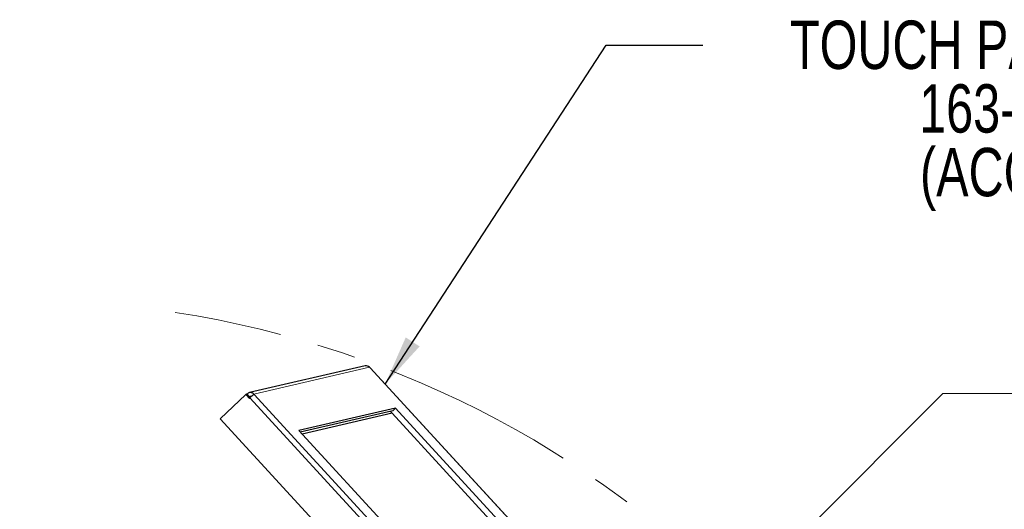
# Paper-space layout 'Sheet2' of a CAD drawing. Header units: millimetres. Extents: x 0 to 1118, y 0 to 864.
# Tile 37 of 79: x 144 to 208, y 748 to 781. Entities that reach past the tile are written whole.
import ezdxf

# ---------------------------------------------------------------- set-up
doc = ezdxf.new("R2010")
doc.units = ezdxf.units.MM
doc.linetypes.add('CENTERX2', pattern=[20.32, 12.7, -2.54, 2.54, -2.54])
doc.styles.add('SLDTEXTSTYLE0', font='TXT', dxfattribs={"width": 0.75})
doc.dimstyles.new('SLDDIMSTYLE3', dxfattribs={"dimtxt": 0.18, "dimasz": 3.302, "dimexe": 0, "dimexo": 0.0625, "dimgap": 0, "dimtad": 0, "dimtih": 1, "dimtoh": 1, "dimdec": 0, "dimrnd": 1e-09, "dimzin": 0, "dimdsep": 46, "dimtxsty": 'Standard', "dimsah": 1, "dimcen": 0.09, "dimadec": 0, "dimazin": 0, "dimtfac": 3.302, "dimtdec": 0, "dimtofl": 0, "dimtmove": 0, "dimatfit": 3, "dimfxl": 1, "dimfrac": 2, "dimtolj": 1, "dimtzin": 0, "dimarcsym": 0})
doc.dimstyles.new('SLDDIMSTYLE7', dxfattribs={"dimtxt": 3.175, "dimasz": 3.302, "dimexe": 0, "dimexo": 0.0625, "dimgap": 0.79375, "dimtad": 0, "dimtih": 1, "dimtoh": 1, "dimdec": 1, "dimlfac": 4, "dimrnd": 1e-09, "dimzin": 12, "dimdsep": 46, "dimtxsty": 'SLDTEXTSTYLE0', "dimsah": 1, "dimcen": 0, "dimadec": 0, "dimazin": 3, "dimtfac": 1, "dimtdec": 3, "dimtofl": 0, "dimtmove": 0, "dimatfit": 3, "dimfxl": 1, "dimfrac": 2, "dimtolj": 1, "dimtzin": 12, "dimarcsym": 0})

# ---------------------------------------------------------------- blocks, each defined once
blk = doc.blocks.new('_D_20')
at = {"color": 7, "linetype": 'Continuous', "lineweight": 0}
for p, q in [((241.569, 764.227), (240.602, 764.227)), ((240.602, 764.227), (240.602, 759.187)), ((252.126, 764.227), (253.093, 764.227)), ((253.093, 764.227), (253.093, 759.187)), ((240.602, 759.187), (241.569, 759.187)), ((253.093, 759.187), (252.126, 759.187)), ((190.691, 742.605), (204.109, 756.022)), ((204.109, 756.022), (212.844, 756.022))]:
    blk.add_line(p, q, dxfattribs=at)
at = {"color": 7, "linetype": 'Continuous', "lineweight": 18}
blk.add_solid([(190.691, 742.605), (193.385, 744.58), (192.667, 745.299)], dxfattribs=at)
at = {"color": 7, "linetype": 'Continuous', "lineweight": 18, "char_height": 3.175, "attachment_point": 1, "style": 'SLDTEXTSTYLE0'}
for s, insert in [('R266.7', (226.507, 763.28)), ('10.50', (241.569, 763.28)), ('APPROXIMATE SWING LIMIT', (212.844, 757.595)), ('FOR TOUCH PANEL CONTROL', (210.459, 752.554))]:
    blk.add_mtext(s, dxfattribs=dict(at, insert=insert))
blk = doc.blocks.new('SW_NOTE_0_11')
at = {"color": 0, "linetype": 'Continuous', "lineweight": 0, "char_height": 3.175, "attachment_point": 2, "style": 'SLDTEXTSTYLE0'}
for s, insert in [('TOUCH PANEL CONTROL', (25.263, 1.618)), ('163-151108-XX', (25.341, -2.557)), ('(ACCESSORY)', (25.302, -6.732))]:
    blk.add_mtext(s, dxfattribs=dict(at, insert=insert))

psp = doc.layouts.new('Sheet2')

# ---------------------------------------------------------------- linework, layer by layer
at = {"color": 7, "linetype": 'Continuous', "lineweight": 25}
for p, q in [((166.219914, 757.83614), (158.616444, 756.082401)), ((166.501947, 757.747533), (166.535632, 757.710892)), ((166.535632, 757.710892), (166.544905, 757.713031)), ((166.551152, 757.712345), (166.544905, 757.713031)), ((207.882471, 712.753063), (166.551152, 757.712345)), ((156.699987, 754.365204), (158.381084, 755.961002)), ((158.427446, 755.971696), (158.381084, 755.961002)), ((158.381084, 755.961002), (158.616878, 755.704511)), ((158.427446, 755.971696), (158.592599, 755.792046)), ((158.436719, 755.973834), (158.430717, 755.968137)), ((158.445991, 755.975973), (158.436719, 755.973834)), ((158.598601, 755.797743), (158.436719, 755.973834)), ((158.481759, 756.009926), (158.445991, 755.975973)), ((158.445991, 755.975973), (158.604602, 755.803439)), ((158.932161, 755.957154), (158.898476, 755.993795)), ((158.922889, 755.955015), (158.932161, 755.957154)), ((158.586598, 755.786349), (158.658134, 755.854255)), ((158.640883, 755.727298), (158.586598, 755.786349)), ((158.616878, 755.704511), (158.652646, 755.738464)), ((158.658134, 755.854255), (158.685952, 755.860671)), ((158.71316, 755.794399), (158.658134, 755.854255)), ((158.731678, 755.810931), (158.685952, 755.860671)), ((168.199039, 755.070165), (161.856632, 753.60729)), ((168.020199, 754.900399), (161.954109, 753.501257)), ((167.982338, 754.731925), (162.07527, 753.369461)), ((167.854409, 754.86216), (167.97557, 754.730363)), ((204.507141, 715.001062), (167.982338, 754.731925)), ((168.199039, 755.070165), (168.020199, 754.900399)), ((168.199039, 755.070165), (204.94248, 715.101473)), ((198.502894, 708.892939), (156.699987, 754.365204)), ((198.600073, 713.638599), (161.856632, 753.60729))]:
    psp.add_line(p, q, dxfattribs=at)
at = {"color": 7, "linetype": 'Continuous', "lineweight": 18}
for p, q in [((158.898476, 755.993795), (166.501947, 757.747533)), ((166.544905, 757.713031), (207.876223, 712.753748)), ((200.254207, 710.995733), (158.922889, 755.955015)), ((158.652646, 755.738464), (199.983964, 710.779182))]:
    psp.add_line(p, q, dxfattribs=at)
at = {"color": 7, "linetype": 'CENTERX2', "lineweight": 18}
psp.add_arc((143.545047, 695.458446), 66.675, 5.28075188, 81.19459756, dxfattribs=at)
at = {"color": 7, "linetype": 'Continuous', "lineweight": 25}
for centre, radius, start, end in [((166.284954, 757.550002), 0.293436, 42.31191139, 102.80583546), ((158.682224, 755.797941), 0.29176, 42.1663796, 133.40006798), ((159.607363, 754.823932), 1.322064, 121.18019347, 136.23155987)]:
    psp.add_arc(centre, radius, start, end, dxfattribs=at)

# ---------------------------------------------------------------- block references
at = {"color": 7, "linetype": 'Continuous', "lineweight": 0}
psp.add_blockref('SW_NOTE_0_11', (188.37677, 778.868131), dxfattribs=at)

# ---------------------------------------------------------------- dimensions: what is measured, and where the dimension line sits
at = {"color": 7, "linetype": 'Continuous', "lineweight": 18}
dim = psp.add_radius_dim(center=(143.545047, 695.458446), mpoint=(190.691391, 742.604791), text='<>\\PAPPROXIMATE SWING LIMIT\\PFOR TOUCH PANEL CONTROL', dimstyle='SLDDIMSTYLE7', dxfattribs=at)
dim.commit()
dim.dimension.update_dxf_attribs({"geometry": '_D_20', "text_midpoint": (240.283754, 756.66692), "dimtype": 164})

# ---------------------------------------------------------------- leaders
at = {"color": 7, "linetype": 'Continuous', "lineweight": 0}
psp.add_leader([(167.525408, 756.646461), (182.02677, 778.868131), (188.37677, 778.868131)], dimstyle='SLDDIMSTYLE3', dxfattribs=at)

doc.saveas('drawing.dxf')
